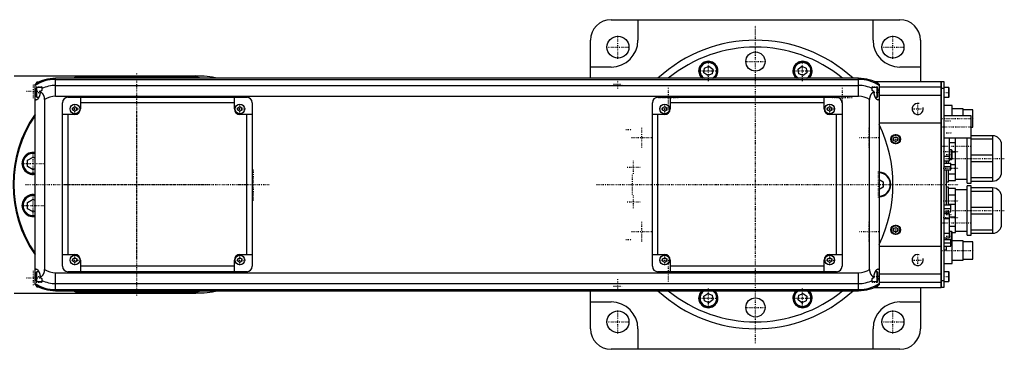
# Model space of a CAD drawing. Extents: x -906 to 181, y -120 to 120.
# Tile 2 of 2: x -535 to 181, y -120 to 120. Entities that reach past the tile are written whole.
import ezdxf

# ---------------------------------------------------------------- set-up
doc = ezdxf.new("R2010")
doc.units = 0
doc.linetypes.add('CENTER', pattern=[1.5, 0.45, -0.5, 0.05, -0.5])
for name, color, linetype in [('AM_0', 7, 'CONTINUOUS'), ('AM_10', 7, 'CONTINUOUS'), ('AM_7', 7, 'CENTER')]:
    doc.layers.add(name, color=color, linetype=linetype)

msp = doc.modelspace()

# ---------------------------------------------------------------- linework, layer by layer
at = {"layer": 'AM_0', "color": 7, "linetype": 'CONTINUOUS'}
for p, q in [((-105, 120), (105, 120)), ((-85.5, 120), (-85.5, 105)), ((85.5, 105), (85.5, 120)), ((-120, 77.32), (-120, 105)), ((120, 105), (120, 75)), ((-37, 84.8), (-33.8, 86.12)), ((-33.8, 86.12), (-31.05, 84.01)), ((31.05, 84.01), (33.8, 86.12)), ((33.8, 86.12), (37, 84.8)), ((-539.11, 79), (-407, 79)), ((-105, 85.5), (-120, 85.5)), ((-37.45, 81.36), (-37, 84.8)), ((-34.7, 79.25), (-37.45, 81.36)), ((-31.5, 80.58), (-34.7, 79.25)), ((-31.05, 84.01), (-31.5, 80.58)), ((31.5, 80.58), (31.05, 84.01)), ((34.7, 79.25), (31.5, 80.58)), ((37.45, 81.36), (34.7, 79.25)), ((37, 84.8), (37.45, 81.36)), ((120, 85.5), (105, 85.5)), ((-524, -73.02), (-524, 73.02)), ((-522.6, 74.5), (-523, 74.1)), ((-523, 73.62), (-523, 74.1)), ((-521.32, 74.5), (-522.6, 74.5)), ((-522.6, 73.84), (-522.6, 74.5)), ((75, 77.32), (-509, 77.32)), ((-509, 64.2), (-509, 77.32)), ((-509, 76.54), (75, 76.54)), ((-509, 72.1), (75, 72.1)), ((-405.98, 78.5), (-494.02, 78.5)), ((75, 64.2), (75, 77.32)), ((86.23, 75), (135, 75)), ((88.6, 74.5), (87.32, 74.5)), ((89, 74.1), (88.6, 74.5)), ((88.6, 73.84), (88.6, 74.5)), ((89, 73.62), (89, 74.1)), ((90, 73.02), (90, -73.02)), ((135, -75), (135, 75)), ((135, 74.95), (135.05, 74.95)), ((135.05, 75), (137, 75)), ((135.05, 75), (135.05, -75)), ((137, 75), (137, -75)), ((-524, 67), (-523, 67)), ((-522.6, 70.5), (-523, 70.1)), ((-523, 63.9), (-523, 70.1)), ((-519, 70.5), (-522.6, 70.5)), ((-522.6, 63.5), (-522.6, 70.5)), ((-520.34, 67.64), (-520.34, 67)), ((-519, 71.21), (-519, 68.39)), ((85, 68.39), (85, 71.21)), ((88.6, 70.5), (85, 70.5)), ((86.34, 67), (86.34, 67.64)), ((89, 70.1), (88.6, 70.5)), ((88.6, 63.5), (88.6, 70.5)), ((89, 63.9), (89, 70.1)), ((90, 67), (89, 67)), ((90, 71), (135, 71)), ((90, 65), (135, 65)), ((135, 69.95), (135.05, 69.95)), ((137, 70), (135.05, 70)), ((140.6, 70.5), (137, 70.5)), ((141, 70.1), (140.6, 70.5)), ((140.6, 63.5), (140.6, 70.5)), ((141, 63.9), (141, 70.1)), ((-523, 63.9), (-522.6, 63.5)), ((-522.6, 63.5), (-521.2, 63.5)), ((-517, 61.92), (-517, -61.92)), ((-509, 64.2), (75, 64.2)), ((-504, -59.5), (-504, 59.5)), ((-500, 63.5), (-370, 63.5)), ((-491, 63.5), (-491, 55)), ((-379, 59.5), (-491, 59.5)), ((-379, 55), (-379, 63.5)), ((-366, 59.5), (-366, -59.5)), ((-75, -59.5), (-75, 59.5)), ((-71, 63.5), (59, 63.5)), ((-62, 63.5), (-62, 55)), ((50, 59.5), (-62, 59.5)), ((50, 55), (50, 63.5)), ((63, 59.5), (63, -59.5)), ((83, -61.92), (83, 61.92)), ((87.2, 63.5), (88.6, 63.5)), ((88.6, 63.5), (89, 63.9)), ((137, 63.5), (140.6, 63.5)), ((143, 57.5), (137, 57.5)), ((140.6, 63.5), (141, 63.9)), ((143, 50), (143, 57.5)), ((-495, 51), (-504, 51)), ((-500, -51), (-500, 51)), ((-496.5, 55.87), (-495, 56.73)), ((-496.5, 54.13), (-496.5, 55.87)), ((-495, 53.27), (-496.5, 54.13)), ((-495, 56.73), (-493.5, 55.87)), ((-493.5, 54.13), (-495, 53.27)), ((-493.5, 55.87), (-493.5, 54.13)), ((-376.5, 55.87), (-375, 56.73)), ((-376.5, 54.13), (-376.5, 55.87)), ((-375, 53.27), (-376.5, 54.13)), ((-375, 56.73), (-373.5, 55.87)), ((-373.5, 54.13), (-375, 53.27)), ((-366, 51), (-375, 51)), ((-373.5, 55.87), (-373.5, 54.13)), ((-370, -51), (-370, 51)), ((-66, 51), (-75, 51)), ((-71, -51), (-71, 51)), ((-67.5, 55.87), (-66, 56.73)), ((-67.5, 54.13), (-67.5, 55.87)), ((-66, 53.27), (-67.5, 54.13)), ((-66, 56.73), (-64.5, 55.87)), ((-64.5, 54.13), (-66, 53.27)), ((-64.5, 55.87), (-64.5, 54.13)), ((52.5, 55.87), (54, 56.73)), ((52.5, 54.13), (52.5, 55.87)), ((54, 53.27), (52.5, 54.13)), ((54, 56.73), (55.5, 55.87)), ((55.5, 54.13), (54, 53.27)), ((63, 51), (54, 51)), ((55.5, 55.87), (55.5, 54.13)), ((59, -51), (59, 51)), ((151, 55), (143, 55)), ((151, 50), (151, 55)), ((158, 54.25), (151, 54.25)), ((158, 41.75), (158, 54.25)), ((90, 45), (135, 45)), ((157, 50), (137, 50)), ((157, 1), (157, 50)), ((157, 41.75), (158, 41.75)), ((100.5, 33.87), (102, 34.73)), ((100.5, 32.13), (100.5, 33.87)), ((102, 31.27), (100.5, 32.13)), ((102, 34.73), (103.5, 33.87)), ((103.5, 32.13), (102, 31.27)), ((103.5, 33.87), (103.5, 32.13)), ((137, 34), (157, 34)), ((141.1, 17.26), (141.1, 34)), ((141.1, 30.49), (145.5, 30.49)), ((145.5, 3), (145.5, 34)), ((154, 1), (154, 34)), ((172.5, 35.5), (157, 35.5)), ((157, 33.2), (172.5, 33.2)), ((172.5, 35.5), (172.5, 2.5)), ((179, 9), (179, 29)), ((142.6, 25.25), (141.1, 25.25)), ((143, 24.85), (142.6, 25.25)), ((142.6, 18.25), (142.6, 25.25)), ((143, 18.65), (143, 24.85)), ((145.5, 23.51), (143, 23.51)), ((-529.45, 17.66), (-525.45, 19.97)), ((-529.45, 13.04), (-529.45, 17.66)), ((-525.45, 19.97), (-524, 19.13)), ((137, 20.66), (141.1, 20.66)), ((137, 17.26), (141.1, 17.26)), ((137, 15.65), (142, 15.65)), ((139, 15.67), (139, 17.27)), ((140.5, 15.65), (140.5, 17.26)), ((141.1, 18.25), (142.6, 18.25)), ((142, 10.65), (142, 15.65)), ((142, 14.49), (145.5, 14.49)), ((142.6, 18.25), (143, 18.65)), ((172.5, 21.3), (157, 21.3)), ((157, 16.7), (172.5, 16.7)), ((-525.45, 10.73), (-529.45, 13.04)), ((-524, 11.57), (-525.45, 10.73)), ((137, 13.15), (142, 13.15)), ((137, 10.65), (142, 10.65)), ((139, -14.91), (139, 10.66)), ((140.5, 2), (140.5, 10.65)), ((145.5, 7.51), (140.5, 7.51)), ((90, 3.75), (93, 2.02)), ((93, 2.02), (93, -2.02)), ((139, 2), (140.5, 2)), ((140.5, 3), (145.5, 3)), ((145.5, 4), (154, 4)), ((154, 1), (157, 1)), ((172.5, 4.8), (157, 4.8)), ((157, 2.5), (172.5, 2.5)), ((93, -2.02), (90, -3.75)), ((140.5, -2), (139, -2)), ((140.5, -14.9), (140.5, -2)), ((145.5, -3), (140.5, -3)), ((145.5, -35), (145.5, -3)), ((154, -4), (145.5, -4)), ((157, -1), (154, -1)), ((154, -37), (154, -1)), ((157, -37), (157, -1)), ((172.5, -2.5), (157, -2.5)), ((157, -4.8), (172.5, -4.8)), ((172.5, -2.5), (172.5, -35.5)), ((-529.45, -13.04), (-525.45, -10.73)), ((-529.45, -17.66), (-529.45, -13.04)), ((-525.45, -10.73), (-524, -11.57)), ((140.5, -7.51), (145.5, -7.51)), ((179, -29), (179, -9)), ((-525.45, -19.97), (-529.45, -17.66)), ((-524, -19.13), (-525.45, -19.97)), ((137, -14.9), (142, -14.9)), ((137, -17.4), (142, -17.4)), ((137, -19.9), (142, -19.9)), ((141.1, -21.26), (137, -21.26)), ((139, -21.28), (139, -19.9)), ((145.5, -14.49), (140.5, -14.49)), ((140.5, -21.26), (140.5, -19.9)), ((141.1, -38.74), (141.1, -21.26)), ((142, -19.9), (142, -14.9)), ((172.5, -16.7), (157, -16.7)), ((157, -21.3), (172.5, -21.3)), ((137, -24.66), (141.1, -24.66)), ((141.1, -23.51), (145.5, -23.51)), ((100.5, -32.13), (102, -31.27)), ((100.5, -33.87), (100.5, -32.13)), ((102, -34.73), (100.5, -33.87)), ((102, -31.27), (103.5, -32.13)), ((103.5, -33.87), (102, -34.73)), ((103.5, -32.13), (103.5, -33.87)), ((137, -35.34), (141.1, -35.34)), ((145.5, -30.49), (141.1, -30.49)), ((142.6, -34.17), (141.1, -34.17)), ((143, -34.57), (142.6, -34.17)), ((142.6, -41.17), (142.6, -34.17)), ((143, -57.5), (143, -34.57)), ((143, -35), (145.5, -35)), ((145.5, -34), (154, -34)), ((172.5, -33.2), (157, -33.2)), ((157, -35.5), (172.5, -35.5)), ((137, -38.74), (141.1, -38.74)), ((137, -40), (142, -40)), ((137, -42.5), (142, -42.5)), ((139, -40.03), (139, -38.78)), ((142, -45), (142, -40)), ((142, -41.17), (142.6, -41.17)), ((142.6, -41.17), (143, -40.77)), ((151, -41), (143, -41)), ((151, -55), (151, -41)), ((158, -41.75), (151, -41.75)), ((154, -37), (157, -37)), ((158, -54.25), (158, -41.75)), ((90, -45), (135, -45)), ((137, -45), (142, -45)), ((137, -47.5), (139, -47.5)), ((139, -47.5), (139, -45.04)), ((-504, -51), (-495, -51)), ((-496.5, -54.13), (-495, -53.27)), ((-496.5, -55.87), (-496.5, -54.13)), ((-495, -56.73), (-496.5, -55.87)), ((-495, -53.27), (-493.5, -54.13)), ((-493.5, -55.87), (-495, -56.73)), ((-493.5, -54.13), (-493.5, -55.87)), ((-491, -55), (-491, -63.5)), ((-379, -63.5), (-379, -55)), ((-376.5, -54.13), (-375, -53.27)), ((-376.5, -55.87), (-376.5, -54.13)), ((-375, -56.73), (-376.5, -55.87)), ((-375, -51), (-366, -51)), ((-375, -53.27), (-373.5, -54.13)), ((-373.5, -55.87), (-375, -56.73)), ((-373.5, -54.13), (-373.5, -55.87)), ((-75, -51), (-66, -51)), ((-67.5, -54.13), (-66, -53.27)), ((-67.5, -55.87), (-67.5, -54.13)), ((-66, -56.73), (-67.5, -55.87)), ((-66, -53.27), (-64.5, -54.13)), ((-64.5, -55.87), (-66, -56.73)), ((-64.5, -54.13), (-64.5, -55.87)), ((-62, -55), (-62, -63.5)), ((50, -63.5), (50, -55)), ((52.5, -54.13), (54, -53.27)), ((52.5, -55.87), (52.5, -54.13)), ((54, -56.73), (52.5, -55.87)), ((54, -51), (63, -51)), ((54, -53.27), (55.5, -54.13)), ((55.5, -55.87), (54, -56.73)), ((55.5, -54.13), (55.5, -55.87)), ((143, -55), (151, -55)), ((151, -54.25), (158, -54.25)), ((-522.6, -63.5), (-523, -63.9)), ((-523, -70.1), (-523, -63.9)), ((-521.2, -63.5), (-522.6, -63.5)), ((-522.6, -70.5), (-522.6, -63.5)), ((-509, -77.32), (-509, -64.2)), ((-509, -64.2), (75, -64.2)), ((-370, -63.5), (-500, -63.5)), ((-379, -59.5), (-491, -59.5)), ((59, -63.5), (-71, -63.5)), ((50, -59.5), (-62, -59.5)), ((75, -77.32), (75, -64.2)), ((88.6, -63.5), (87.2, -63.5)), ((89, -63.9), (88.6, -63.5)), ((88.6, -70.5), (88.6, -63.5)), ((89, -70.1), (89, -63.9)), ((137, -57.5), (143, -57.5)), ((140.6, -63.5), (137, -63.5)), ((141, -63.9), (140.6, -63.5)), ((140.6, -70.5), (140.6, -63.5)), ((141, -70.1), (141, -63.9)), ((-524, -67), (-523, -67)), ((-523, -70.1), (-522.6, -70.5)), ((-522.6, -70.5), (-519, -70.5)), ((-520.34, -67), (-520.34, -67.64)), ((-519, -68.39), (-519, -71.21)), ((85, -71.21), (85, -68.39)), ((85, -70.5), (88.6, -70.5)), ((86.34, -67.64), (86.34, -67)), ((88.6, -70.5), (89, -70.1)), ((90, -67), (89, -67)), ((90, -65), (135, -65)), ((90, -71), (135, -71)), ((135, -69.95), (135.05, -69.95)), ((135.05, -70), (137, -70)), ((137, -70.5), (140.6, -70.5)), ((140.6, -70.5), (141, -70.1)), ((-523, -74.1), (-523, -73.62)), ((-523, -74.1), (-522.6, -74.5)), ((-522.6, -74.5), (-522.6, -73.84)), ((-522.6, -74.5), (-521.32, -74.5)), ((-509, -72.1), (75, -72.1)), ((-509, -76.54), (75, -76.54)), ((-509, -77.32), (75, -77.32)), ((-494.02, -78.5), (-405.98, -78.5)), ((-120, -105), (-120, -77.32)), ((86.23, -75), (135, -75)), ((87.32, -74.5), (88.6, -74.5)), ((88.6, -74.5), (88.6, -73.84)), ((88.6, -74.5), (89, -74.1)), ((89, -74.1), (89, -73.62)), ((120, -75), (120, -105)), ((135, -74.95), (135.05, -74.95)), ((137, -75), (135.05, -75)), ((-539.11, -79), (-407, -79)), ((-120, -85.5), (-105, -85.5)), ((-37.45, -81.36), (-34.7, -79.25)), ((-37, -84.8), (-37.45, -81.36)), ((-33.8, -86.12), (-37, -84.8)), ((-34.7, -79.25), (-31.5, -80.58)), ((-31.05, -84.01), (-33.8, -86.12)), ((-31.5, -80.58), (-31.05, -84.01)), ((31.05, -84.01), (31.5, -80.58)), ((33.8, -86.12), (31.05, -84.01)), ((31.5, -80.58), (34.7, -79.25)), ((37, -84.8), (33.8, -86.12)), ((34.7, -79.25), (37.45, -81.36)), ((37.45, -81.36), (37, -84.8)), ((105, -85.5), (120, -85.5)), ((-85.5, -105), (-85.5, -120)), ((85.5, -120), (85.5, -105)), ((105, -120), (-105, -120))]:
    msp.add_line(p, q, dxfattribs=at)
for points in [[(-520.34, 67, 0), (-520.34, 66.96, 0), (-520.34, 66.88, 0), (-520.34, 66.8, 0), (-520.34, 66.75, 0), (-520.34, 66.71, 0), (-520.35, 66.63, 0), (-520.35, 66.55, 0), (-520.36, 66.47, 0), (-520.36, 66.38, 0), (-520.37, 66.3, 0), (-520.37, 66.26, 0), (-520.38, 66.22, 0), (-520.39, 66.13, 0), (-520.4, 66.05, 0), (-520.41, 65.97, 0), (-520.42, 65.89, 0), (-520.43, 65.81, 0), (-520.44, 65.77, 0), (-520.45, 65.72, 0), (-520.46, 65.64, 0), (-520.48, 65.56, 0), (-520.49, 65.52, 0), (-520.49, 65.48, 0), (-520.51, 65.4, 0), (-520.53, 65.32, 0), (-520.54, 65.28, 0), (-520.55, 65.24, 0), (-520.57, 65.16, 0), (-520.59, 65.08, 0), (-520.61, 65.01, 0), (-520.63, 64.93, 0), (-520.65, 64.85, 0), (-520.67, 64.81, 0), (-520.68, 64.78, 0), (-520.7, 64.7, 0), (-520.73, 64.63, 0), (-520.75, 64.55, 0), (-520.78, 64.48, 0), (-520.8, 64.41, 0), (-520.82, 64.37, 0), (-520.83, 64.33, 0), (-520.86, 64.26, 0), (-520.88, 64.19, 0), (-520.91, 64.12, 0), (-520.94, 64.05, 0), (-520.97, 63.99, 0), (-520.98, 63.95, 0), (-521, 63.92, 0), (-521.03, 63.85, 0), (-521.06, 63.79, 0), (-521.09, 63.72, 0), (-521.12, 63.66, 0), (-521.15, 63.6, 0), (-521.17, 63.57, 0), (-521.18, 63.54, 0), (-521.21, 63.48, 0), (-521.24, 63.42, 0), (-521.28, 63.36, 0), (-521.31, 63.3, 0), (-521.34, 63.25, 0), (-521.36, 63.22, 0), (-521.37, 63.19, 0), (-521.4, 63.14, 0), (-521.44, 63.09, 0), (-521.45, 63.06, 0), (-521.47, 63.03, 0), (-521.5, 62.98, 0), (-521.53, 62.93, 0), (-521.55, 62.9, 0), (-521.57, 62.88, 0), (-521.6, 62.83, 0), (-521.64, 62.78, 0), (-521.67, 62.73, 0), (-521.7, 62.68, 0), (-521.74, 62.63, 0), (-521.76, 62.61, 0), (-521.77, 62.59, 0), (-521.81, 62.54, 0), (-521.84, 62.49, 0), (-521.88, 62.45, 0), (-521.91, 62.41, 0), (-521.95, 62.36, 0), (-521.97, 62.34, 0), (-521.98, 62.32, 0), (-522.02, 62.28, 0), (-522.05, 62.24, 0), (-522.09, 62.2, 0), (-522.13, 62.16, 0), (-522.16, 62.13, 0), (-522.18, 62.11, 0), (-522.2, 62.09, 0), (-522.23, 62.05, 0), (-522.27, 62.02, 0), (-522.3, 61.99, 0), (-522.34, 61.96, 0), (-522.37, 61.92, 0), (-522.39, 61.91, 0), (-522.41, 61.89, 0), (-522.44, 61.86, 0), (-522.48, 61.84, 0), (-522.51, 61.81, 0), (-522.54, 61.78, 0), (-522.58, 61.76, 0), (-522.59, 61.75, 0), (-522.61, 61.74, 0), (-522.64, 61.71, 0), (-522.68, 61.69, 0), (-522.69, 61.68, 0), (-522.71, 61.67, 0), (-522.74, 61.65, 0), (-522.78, 61.63, 0), (-522.79, 61.63, 0), (-522.81, 61.62, 0), (-522.84, 61.6, 0), (-522.87, 61.59, 0), (-522.9, 61.57, 0), (-522.93, 61.56, 0), (-522.96, 61.55, 0), (-522.98, 61.54, 0), (-522.99, 61.54, 0), (-523.02, 61.53, 0), (-523.05, 61.52, 0), (-523.08, 61.52, 0), (-523.11, 61.51, 0), (-523.14, 61.51, 0), (-523.15, 61.5, 0), (-523.16, 61.5, 0), (-523.19, 61.5, 0), (-523.22, 61.5, 0), (-523.23, 61.5, 0)], [(-517, 61.92, 0), (-517, 62.15, 0), (-517.01, 62.41, 0), (-517.02, 62.48, 0), (-517.02, 62.55, 0), (-517.03, 62.59, 0), (-517.03, 62.63, 0), (-517.04, 62.7, 0), (-517.04, 62.77, 0), (-517.05, 62.85, 0), (-517.06, 62.92, 0), (-517.07, 62.99, 0), (-517.07, 63.03, 0), (-517.08, 63.07, 0), (-517.09, 63.14, 0), (-517.1, 63.21, 0), (-517.11, 63.25, 0), (-517.11, 63.28, 0), (-517.13, 63.36, 0), (-517.14, 63.43, 0), (-517.15, 63.46, 0), (-517.16, 63.5, 0), (-517.17, 63.57, 0), (-517.19, 63.64, 0), (-517.21, 63.71, 0), (-517.22, 63.78, 0), (-517.24, 63.86, 0), (-517.25, 63.89, 0), (-517.26, 63.93, 0), (-517.28, 63.99, 0), (-517.3, 64.06, 0), (-517.32, 64.13, 0), (-517.35, 64.2, 0), (-517.37, 64.27, 0), (-517.38, 64.3, 0), (-517.39, 64.33, 0), (-517.42, 64.4, 0), (-517.44, 64.47, 0), (-517.47, 64.53, 0), (-517.49, 64.6, 0), (-517.52, 64.66, 0), (-517.54, 64.69, 0), (-517.55, 64.72, 0), (-517.58, 64.79, 0), (-517.61, 64.85, 0), (-517.64, 64.91, 0), (-517.67, 64.97, 0), (-517.7, 65.03, 0), (-517.71, 65.06, 0), (-517.73, 65.09, 0), (-517.76, 65.15, 0), (-517.79, 65.21, 0), (-517.83, 65.27, 0), (-517.86, 65.33, 0), (-517.89, 65.39, 0), (-517.91, 65.42, 0), (-517.93, 65.45, 0), (-517.96, 65.5, 0), (-518, 65.56, 0), (-518.02, 65.59, 0), (-518.04, 65.61, 0), (-518.07, 65.67, 0), (-518.11, 65.72, 0), (-518.13, 65.75, 0), (-518.15, 65.78, 0), (-518.19, 65.83, 0), (-518.22, 65.88, 0), (-518.26, 65.93, 0), (-518.3, 65.98, 0), (-518.34, 66.03, 0), (-518.36, 66.06, 0), (-518.38, 66.08, 0), (-518.42, 66.13, 0), (-518.46, 66.18, 0), (-518.6, 66.34, 0), (-518.86, 66.6, 0), (-519.11, 66.84, 0), (-519.38, 67.05, 0), (-519.51, 67.15, 0), (-519.65, 67.25, 0), (-519.92, 67.42, 0), (-520.2, 67.57, 0), (-520.34, 67.64, 0)], [(86.34, 67.64, 0), (86.2, 67.57, 0), (85.92, 67.42, 0), (85.64, 67.24, 0), (85.5, 67.14, 0), (85.36, 67.04, 0), (85.1, 66.82, 0), (84.84, 66.59, 0), (84.59, 66.32, 0), (84.45, 66.16, 0), (84.41, 66.11, 0), (84.37, 66.07, 0), (84.35, 66.04, 0), (84.33, 66.02, 0), (84.29, 65.97, 0), (84.25, 65.92, 0), (84.21, 65.87, 0), (84.17, 65.81, 0), (84.14, 65.76, 0), (84.12, 65.73, 0), (84.1, 65.71, 0), (84.06, 65.65, 0), (84.03, 65.6, 0), (84.01, 65.57, 0), (83.99, 65.54, 0), (83.96, 65.49, 0), (83.92, 65.43, 0), (83.9, 65.4, 0), (83.89, 65.38, 0), (83.85, 65.32, 0), (83.82, 65.26, 0), (83.79, 65.2, 0), (83.75, 65.14, 0), (83.72, 65.08, 0), (83.71, 65.05, 0), (83.69, 65.02, 0), (83.66, 64.96, 0), (83.63, 64.9, 0), (83.6, 64.83, 0), (83.57, 64.77, 0), (83.54, 64.71, 0), (83.53, 64.68, 0), (83.52, 64.64, 0), (83.49, 64.58, 0), (83.46, 64.52, 0), (83.44, 64.45, 0), (83.41, 64.39, 0), (83.39, 64.32, 0), (83.38, 64.29, 0), (83.37, 64.25, 0), (83.34, 64.19, 0), (83.32, 64.12, 0), (83.3, 64.05, 0), (83.28, 63.98, 0), (83.26, 63.92, 0), (83.25, 63.88, 0), (83.24, 63.85, 0), (83.22, 63.78, 0), (83.2, 63.71, 0), (83.19, 63.64, 0), (83.17, 63.57, 0), (83.16, 63.5, 0), (83.15, 63.46, 0), (83.14, 63.43, 0), (83.13, 63.36, 0), (83.11, 63.28, 0), (83.11, 63.25, 0), (83.1, 63.21, 0), (83.09, 63.14, 0), (83.08, 63.07, 0), (83.07, 63.03, 0), (83.07, 62.99, 0), (83.06, 62.92, 0), (83.05, 62.85, 0), (83.04, 62.77, 0), (83.04, 62.7, 0), (83.03, 62.63, 0), (83.03, 62.59, 0), (83.02, 62.55, 0), (83.02, 62.48, 0), (83.01, 62.41, 0), (83, 62.15, 0), (83, 61.92, 0)], [(89.23, 61.5, 0), (89.22, 61.5, 0), (89.19, 61.5, 0), (89.16, 61.5, 0), (89.15, 61.5, 0), (89.14, 61.51, 0), (89.11, 61.51, 0), (89.08, 61.52, 0), (89.05, 61.52, 0), (89.02, 61.53, 0), (88.99, 61.54, 0), (88.98, 61.54, 0), (88.96, 61.55, 0), (88.93, 61.56, 0), (88.9, 61.57, 0), (88.87, 61.59, 0), (88.84, 61.6, 0), (88.81, 61.62, 0), (88.79, 61.63, 0), (88.78, 61.63, 0), (88.74, 61.65, 0), (88.71, 61.67, 0), (88.69, 61.68, 0), (88.68, 61.69, 0), (88.64, 61.71, 0), (88.61, 61.74, 0), (88.59, 61.75, 0), (88.58, 61.76, 0), (88.54, 61.78, 0), (88.51, 61.81, 0), (88.48, 61.84, 0), (88.44, 61.86, 0), (88.41, 61.89, 0), (88.39, 61.91, 0), (88.37, 61.92, 0), (88.34, 61.96, 0), (88.3, 61.99, 0), (88.27, 62.02, 0), (88.23, 62.05, 0), (88.2, 62.09, 0), (88.18, 62.11, 0), (88.16, 62.13, 0), (88.13, 62.16, 0), (88.09, 62.2, 0), (88.05, 62.24, 0), (88.02, 62.28, 0), (87.98, 62.32, 0), (87.97, 62.34, 0), (87.95, 62.36, 0), (87.91, 62.41, 0), (87.88, 62.45, 0), (87.84, 62.49, 0), (87.81, 62.54, 0), (87.77, 62.59, 0), (87.76, 62.61, 0), (87.74, 62.63, 0), (87.7, 62.68, 0), (87.67, 62.73, 0), (87.64, 62.78, 0), (87.6, 62.83, 0), (87.57, 62.88, 0), (87.55, 62.9, 0), (87.53, 62.93, 0), (87.5, 62.98, 0), (87.47, 63.03, 0), (87.45, 63.06, 0), (87.44, 63.09, 0), (87.4, 63.14, 0), (87.37, 63.19, 0), (87.36, 63.22, 0), (87.34, 63.25, 0), (87.31, 63.3, 0), (87.28, 63.36, 0), (87.24, 63.42, 0), (87.21, 63.48, 0), (87.18, 63.54, 0), (87.17, 63.57, 0), (87.15, 63.6, 0), (87.12, 63.66, 0), (87.09, 63.72, 0), (87.06, 63.79, 0), (87.03, 63.85, 0), (87, 63.92, 0), (86.98, 63.95, 0), (86.97, 63.99, 0), (86.94, 64.05, 0), (86.91, 64.12, 0), (86.88, 64.19, 0), (86.86, 64.26, 0), (86.83, 64.33, 0), (86.82, 64.37, 0), (86.8, 64.41, 0), (86.78, 64.48, 0), (86.75, 64.55, 0), (86.73, 64.63, 0), (86.7, 64.7, 0), (86.68, 64.78, 0), (86.67, 64.81, 0), (86.65, 64.85, 0), (86.63, 64.93, 0), (86.61, 65.01, 0), (86.59, 65.08, 0), (86.57, 65.16, 0), (86.55, 65.24, 0), (86.54, 65.28, 0), (86.53, 65.32, 0), (86.51, 65.4, 0), (86.49, 65.48, 0), (86.49, 65.52, 0), (86.48, 65.56, 0), (86.46, 65.64, 0), (86.45, 65.72, 0), (86.44, 65.77, 0), (86.43, 65.81, 0), (86.42, 65.89, 0), (86.41, 65.97, 0), (86.4, 66.05, 0), (86.39, 66.13, 0), (86.38, 66.22, 0), (86.37, 66.26, 0), (86.37, 66.3, 0), (86.36, 66.38, 0), (86.36, 66.47, 0), (86.35, 66.55, 0), (86.35, 66.63, 0), (86.34, 66.71, 0), (86.34, 66.75, 0), (86.34, 66.8, 0), (86.34, 66.88, 0), (86.34, 66.96, 0), (86.34, 67, 0)], [(-523.23, 61.5, 0), (-523.26, 61.5, 0), (-523.31, 61.51, 0), (-523.37, 61.52, 0), (-523.39, 61.52, 0), (-523.42, 61.53, 0), (-523.47, 61.55, 0), (-523.52, 61.58, 0), (-523.57, 61.61, 0), (-523.62, 61.65, 0), (-523.66, 61.69, 0), (-523.69, 61.72, 0), (-523.71, 61.74, 0), (-523.75, 61.8, 0), (-523.79, 61.86, 0), (-523.83, 61.93, 0), (-523.86, 62, 0), (-523.9, 62.08, 0), (-523.91, 62.12, 0), (-523.93, 62.16, 0), (-523.96, 62.25, 0), (-523.99, 62.34, 0), (-524, 62.39, 0)], [(90, 62.39, 0), (89.99, 62.34, 0), (89.96, 62.25, 0), (89.93, 62.16, 0), (89.91, 62.12, 0), (89.9, 62.08, 0), (89.86, 62, 0), (89.83, 61.93, 0), (89.79, 61.86, 0), (89.75, 61.8, 0), (89.71, 61.74, 0), (89.69, 61.72, 0), (89.66, 61.69, 0), (89.62, 61.65, 0), (89.57, 61.61, 0), (89.52, 61.58, 0), (89.47, 61.55, 0), (89.42, 61.53, 0), (89.39, 61.52, 0), (89.37, 61.52, 0), (89.31, 61.51, 0), (89.26, 61.5, 0), (89.23, 61.5, 0)], [(-524, -62.39, 0), (-523.99, -62.34, 0), (-523.96, -62.25, 0), (-523.93, -62.16, 0), (-523.91, -62.12, 0), (-523.9, -62.08, 0), (-523.86, -62, 0), (-523.83, -61.93, 0), (-523.79, -61.86, 0), (-523.75, -61.8, 0), (-523.71, -61.74, 0), (-523.69, -61.72, 0), (-523.66, -61.69, 0), (-523.62, -61.65, 0), (-523.57, -61.61, 0), (-523.52, -61.58, 0), (-523.47, -61.55, 0), (-523.42, -61.53, 0), (-523.39, -61.52, 0), (-523.37, -61.52, 0), (-523.31, -61.51, 0), (-523.26, -61.5, 0), (-523.23, -61.5, 0)], [(-523.23, -61.5, 0), (-523.22, -61.5, 0), (-523.19, -61.5, 0), (-523.16, -61.5, 0), (-523.15, -61.5, 0), (-523.14, -61.51, 0), (-523.11, -61.51, 0), (-523.08, -61.52, 0), (-523.05, -61.52, 0), (-523.02, -61.53, 0), (-522.99, -61.54, 0), (-522.98, -61.54, 0), (-522.96, -61.55, 0), (-522.93, -61.56, 0), (-522.9, -61.57, 0), (-522.87, -61.59, 0), (-522.84, -61.6, 0), (-522.81, -61.62, 0), (-522.79, -61.63, 0), (-522.78, -61.63, 0), (-522.74, -61.65, 0), (-522.71, -61.67, 0), (-522.69, -61.68, 0), (-522.68, -61.69, 0), (-522.64, -61.71, 0), (-522.61, -61.74, 0), (-522.59, -61.75, 0), (-522.58, -61.76, 0), (-522.54, -61.78, 0), (-522.51, -61.81, 0), (-522.48, -61.84, 0), (-522.44, -61.86, 0), (-522.41, -61.89, 0), (-522.39, -61.91, 0), (-522.37, -61.92, 0), (-522.34, -61.96, 0), (-522.3, -61.99, 0), (-522.27, -62.02, 0), (-522.23, -62.05, 0), (-522.2, -62.09, 0), (-522.18, -62.11, 0), (-522.16, -62.13, 0), (-522.13, -62.16, 0), (-522.09, -62.2, 0), (-522.05, -62.24, 0), (-522.02, -62.28, 0), (-521.98, -62.32, 0), (-521.97, -62.34, 0), (-521.95, -62.36, 0), (-521.91, -62.41, 0), (-521.88, -62.45, 0), (-521.84, -62.49, 0), (-521.81, -62.54, 0), (-521.77, -62.59, 0), (-521.76, -62.61, 0), (-521.74, -62.63, 0), (-521.7, -62.68, 0), (-521.67, -62.73, 0), (-521.64, -62.78, 0), (-521.6, -62.83, 0), (-521.57, -62.88, 0), (-521.55, -62.9, 0), (-521.53, -62.93, 0), (-521.5, -62.98, 0), (-521.47, -63.03, 0), (-521.45, -63.06, 0), (-521.44, -63.09, 0), (-521.4, -63.14, 0), (-521.37, -63.19, 0), (-521.36, -63.22, 0), (-521.34, -63.25, 0), (-521.31, -63.3, 0), (-521.28, -63.36, 0), (-521.24, -63.42, 0), (-521.21, -63.48, 0), (-521.18, -63.54, 0), (-521.17, -63.57, 0), (-521.15, -63.6, 0), (-521.12, -63.66, 0), (-521.09, -63.72, 0), (-521.06, -63.79, 0), (-521.03, -63.85, 0), (-521, -63.92, 0), (-520.98, -63.95, 0), (-520.97, -63.99, 0), (-520.94, -64.05, 0), (-520.91, -64.12, 0), (-520.88, -64.19, 0), (-520.86, -64.26, 0), (-520.83, -64.33, 0), (-520.82, -64.37, 0), (-520.8, -64.41, 0), (-520.78, -64.48, 0), (-520.75, -64.55, 0), (-520.73, -64.63, 0), (-520.7, -64.7, 0), (-520.68, -64.78, 0), (-520.67, -64.81, 0), (-520.65, -64.85, 0), (-520.63, -64.93, 0), (-520.61, -65.01, 0), (-520.59, -65.08, 0), (-520.57, -65.16, 0), (-520.55, -65.24, 0), (-520.54, -65.28, 0), (-520.53, -65.32, 0), (-520.51, -65.4, 0), (-520.49, -65.48, 0), (-520.49, -65.52, 0), (-520.48, -65.56, 0), (-520.46, -65.64, 0), (-520.45, -65.72, 0), (-520.44, -65.77, 0), (-520.43, -65.81, 0), (-520.42, -65.89, 0), (-520.41, -65.97, 0), (-520.4, -66.05, 0), (-520.39, -66.13, 0), (-520.38, -66.22, 0), (-520.37, -66.26, 0), (-520.37, -66.3, 0), (-520.36, -66.38, 0), (-520.36, -66.47, 0), (-520.35, -66.55, 0), (-520.35, -66.63, 0), (-520.34, -66.71, 0), (-520.34, -66.75, 0), (-520.34, -66.8, 0), (-520.34, -66.88, 0), (-520.34, -66.96, 0), (-520.34, -67, 0)], [(-520.34, -67.64, 0), (-520.2, -67.57, 0), (-519.92, -67.42, 0), (-519.64, -67.24, 0), (-519.5, -67.14, 0), (-519.36, -67.04, 0), (-519.1, -66.82, 0), (-518.84, -66.59, 0), (-518.59, -66.32, 0), (-518.45, -66.16, 0), (-518.41, -66.11, 0), (-518.37, -66.07, 0), (-518.35, -66.04, 0), (-518.33, -66.02, 0), (-518.29, -65.97, 0), (-518.25, -65.92, 0), (-518.21, -65.87, 0), (-518.17, -65.81, 0), (-518.14, -65.76, 0), (-518.12, -65.73, 0), (-518.1, -65.71, 0), (-518.06, -65.65, 0), (-518.03, -65.6, 0), (-518.01, -65.57, 0), (-517.99, -65.54, 0), (-517.96, -65.49, 0), (-517.92, -65.43, 0), (-517.9, -65.4, 0), (-517.89, -65.38, 0), (-517.85, -65.32, 0), (-517.82, -65.26, 0), (-517.79, -65.2, 0), (-517.75, -65.14, 0), (-517.72, -65.08, 0), (-517.71, -65.05, 0), (-517.69, -65.02, 0), (-517.66, -64.96, 0), (-517.63, -64.9, 0), (-517.6, -64.83, 0), (-517.57, -64.77, 0), (-517.54, -64.71, 0), (-517.53, -64.68, 0), (-517.52, -64.64, 0), (-517.49, -64.58, 0), (-517.46, -64.52, 0), (-517.44, -64.45, 0), (-517.41, -64.39, 0), (-517.39, -64.32, 0), (-517.38, -64.29, 0), (-517.37, -64.25, 0), (-517.34, -64.19, 0), (-517.32, -64.12, 0), (-517.3, -64.05, 0), (-517.28, -63.98, 0), (-517.26, -63.92, 0), (-517.25, -63.88, 0), (-517.24, -63.85, 0), (-517.22, -63.78, 0), (-517.2, -63.71, 0), (-517.19, -63.64, 0), (-517.17, -63.57, 0), (-517.16, -63.5, 0), (-517.15, -63.46, 0), (-517.14, -63.43, 0), (-517.13, -63.36, 0), (-517.11, -63.28, 0), (-517.11, -63.25, 0), (-517.1, -63.21, 0), (-517.09, -63.14, 0), (-517.08, -63.07, 0), (-517.07, -63.03, 0), (-517.07, -62.99, 0), (-517.06, -62.92, 0), (-517.05, -62.85, 0), (-517.04, -62.77, 0), (-517.04, -62.7, 0), (-517.03, -62.63, 0), (-517.03, -62.59, 0), (-517.02, -62.55, 0), (-517.02, -62.48, 0), (-517.01, -62.41, 0), (-517, -62.15, 0), (-517, -61.92, 0)], [(83, -61.92, 0), (83, -62.15, 0), (83.01, -62.41, 0), (83.02, -62.48, 0), (83.02, -62.55, 0), (83.03, -62.59, 0), (83.03, -62.63, 0), (83.04, -62.7, 0), (83.04, -62.77, 0), (83.05, -62.85, 0), (83.06, -62.92, 0), (83.07, -62.99, 0), (83.07, -63.03, 0), (83.08, -63.07, 0), (83.09, -63.14, 0), (83.1, -63.21, 0), (83.11, -63.25, 0), (83.11, -63.28, 0), (83.13, -63.36, 0), (83.14, -63.43, 0), (83.15, -63.46, 0), (83.16, -63.5, 0), (83.17, -63.57, 0), (83.19, -63.64, 0), (83.21, -63.71, 0), (83.22, -63.78, 0), (83.24, -63.86, 0), (83.25, -63.89, 0), (83.26, -63.93, 0), (83.28, -63.99, 0), (83.3, -64.06, 0), (83.32, -64.13, 0), (83.35, -64.2, 0), (83.37, -64.27, 0), (83.38, -64.3, 0), (83.39, -64.33, 0), (83.42, -64.4, 0), (83.44, -64.47, 0), (83.47, -64.53, 0), (83.49, -64.6, 0), (83.52, -64.66, 0), (83.54, -64.69, 0), (83.55, -64.72, 0), (83.58, -64.79, 0), (83.61, -64.85, 0), (83.64, -64.91, 0), (83.67, -64.97, 0), (83.7, -65.03, 0), (83.71, -65.06, 0), (83.73, -65.09, 0), (83.76, -65.15, 0), (83.79, -65.21, 0), (83.83, -65.27, 0), (83.86, -65.33, 0), (83.89, -65.39, 0), (83.91, -65.42, 0), (83.93, -65.45, 0), (83.96, -65.5, 0), (84, -65.56, 0), (84.02, -65.59, 0), (84.04, -65.61, 0), (84.07, -65.67, 0), (84.11, -65.72, 0), (84.13, -65.75, 0), (84.15, -65.78, 0), (84.19, -65.83, 0), (84.22, -65.88, 0), (84.26, -65.93, 0), (84.3, -65.98, 0), (84.34, -66.03, 0), (84.36, -66.06, 0), (84.38, -66.08, 0), (84.42, -66.13, 0), (84.46, -66.18, 0), (84.6, -66.34, 0), (84.86, -66.6, 0), (85.11, -66.84, 0), (85.38, -67.05, 0), (85.51, -67.15, 0), (85.65, -67.25, 0), (85.92, -67.42, 0), (86.2, -67.57, 0), (86.34, -67.64, 0)], [(86.34, -67, 0), (86.34, -66.96, 0), (86.34, -66.88, 0), (86.34, -66.8, 0), (86.34, -66.75, 0), (86.34, -66.71, 0), (86.35, -66.63, 0), (86.35, -66.55, 0), (86.36, -66.47, 0), (86.36, -66.38, 0), (86.37, -66.3, 0), (86.37, -66.26, 0), (86.38, -66.22, 0), (86.39, -66.13, 0), (86.4, -66.05, 0), (86.41, -65.97, 0), (86.42, -65.89, 0), (86.43, -65.81, 0), (86.44, -65.77, 0), (86.45, -65.72, 0), (86.46, -65.64, 0), (86.48, -65.56, 0), (86.49, -65.52, 0), (86.49, -65.48, 0), (86.51, -65.4, 0), (86.53, -65.32, 0), (86.54, -65.28, 0), (86.55, -65.24, 0), (86.57, -65.16, 0), (86.59, -65.08, 0), (86.61, -65.01, 0), (86.63, -64.93, 0), (86.65, -64.85, 0), (86.67, -64.81, 0), (86.68, -64.78, 0), (86.7, -64.7, 0), (86.73, -64.63, 0), (86.75, -64.55, 0), (86.78, -64.48, 0), (86.8, -64.41, 0), (86.82, -64.37, 0), (86.83, -64.33, 0), (86.86, -64.26, 0), (86.88, -64.19, 0), (86.91, -64.12, 0), (86.94, -64.05, 0), (86.97, -63.99, 0), (86.98, -63.95, 0), (87, -63.92, 0), (87.03, -63.85, 0), (87.06, -63.79, 0), (87.09, -63.72, 0), (87.12, -63.66, 0), (87.15, -63.6, 0), (87.17, -63.57, 0), (87.18, -63.54, 0), (87.21, -63.48, 0), (87.24, -63.42, 0), (87.28, -63.36, 0), (87.31, -63.3, 0), (87.34, -63.25, 0), (87.36, -63.22, 0), (87.37, -63.19, 0), (87.4, -63.14, 0), (87.44, -63.09, 0), (87.45, -63.06, 0), (87.47, -63.03, 0), (87.5, -62.98, 0), (87.53, -62.93, 0), (87.55, -62.9, 0), (87.57, -62.88, 0), (87.6, -62.83, 0), (87.64, -62.78, 0), (87.67, -62.73, 0), (87.7, -62.68, 0), (87.74, -62.63, 0), (87.76, -62.61, 0), (87.77, -62.59, 0), (87.81, -62.54, 0), (87.84, -62.49, 0), (87.88, -62.45, 0), (87.91, -62.41, 0), (87.95, -62.36, 0), (87.97, -62.34, 0), (87.98, -62.32, 0), (88.02, -62.28, 0), (88.05, -62.24, 0), (88.09, -62.2, 0), (88.13, -62.16, 0), (88.16, -62.13, 0), (88.18, -62.11, 0), (88.2, -62.09, 0), (88.23, -62.05, 0), (88.27, -62.02, 0), (88.3, -61.99, 0), (88.34, -61.96, 0), (88.37, -61.92, 0), (88.39, -61.91, 0), (88.41, -61.89, 0), (88.44, -61.86, 0), (88.48, -61.84, 0), (88.51, -61.81, 0), (88.54, -61.78, 0), (88.58, -61.76, 0), (88.59, -61.75, 0), (88.61, -61.74, 0), (88.64, -61.71, 0), (88.68, -61.69, 0), (88.69, -61.68, 0), (88.71, -61.67, 0), (88.74, -61.65, 0), (88.78, -61.63, 0), (88.79, -61.63, 0), (88.81, -61.62, 0), (88.84, -61.6, 0), (88.87, -61.59, 0), (88.9, -61.57, 0), (88.93, -61.56, 0), (88.96, -61.55, 0), (88.98, -61.54, 0), (88.99, -61.54, 0), (89.02, -61.53, 0), (89.05, -61.52, 0), (89.08, -61.52, 0), (89.11, -61.51, 0), (89.14, -61.51, 0), (89.15, -61.5, 0), (89.16, -61.5, 0), (89.19, -61.5, 0), (89.22, -61.5, 0), (89.23, -61.5, 0)], [(89.23, -61.5, 0), (89.26, -61.5, 0), (89.31, -61.51, 0), (89.37, -61.52, 0), (89.39, -61.52, 0), (89.42, -61.53, 0), (89.47, -61.55, 0), (89.52, -61.58, 0), (89.57, -61.61, 0), (89.62, -61.65, 0), (89.66, -61.69, 0), (89.69, -61.72, 0), (89.71, -61.74, 0), (89.75, -61.8, 0), (89.79, -61.86, 0), (89.83, -61.93, 0), (89.86, -62, 0), (89.9, -62.08, 0), (89.91, -62.12, 0), (89.93, -62.16, 0), (89.96, -62.25, 0), (89.99, -62.34, 0), (90, -62.39, 0)]]:
    msp.add_polyline3d(points, dxfattribs=at)
for centre, radius in [((-100, 100), 8), ((100, 100), 8), ((0, 89.5), 7), ((-495, 55), 3.5), ((-375, 55), 3.5), ((-66, 55), 3.5), ((54, 55), 3.5), ((102, 33), 3.5), ((102, 33), 3.1), ((102, -33), 3.5), ((102, -33), 3.1), ((-495, -55), 3.5), ((-375, -55), 3.5), ((-66, -55), 3.5), ((54, -55), 3.5), ((0, -89.5), 7), ((-100, -100), 8), ((100, -100), 8)]:
    msp.add_circle(centre, radius, dxfattribs=at)
for centre, radius, start, end in [((-105, 105), 15, 90, 180), ((105, 105), 15, 0, 90), ((-105, 105), 19.5, 270, 0), ((0, 0), 105, 47.42403, 132.57597), ((105, 105), 19.5, 180, 270), ((0, 0), 100, 50.64212, 129.35788), ((-34.25, 82.69), 7, 309.93747, 230.06253), ((-34.25, 82.69), 6.5, 304.33785, 235.66215), ((-34.25, 82.69), 6.1, 298.37309, 241.62691), ((34.25, 82.69), 7, 309.93747, 230.06253), ((34.25, 82.69), 6.5, 304.33785, 235.66215), ((34.25, 82.69), 6.1, 298.37309, 241.62691), ((-407, 0), 79, 78.16273, 90), ((-509, 49), 28.32, 90, 121.98255), ((-509, 49), 27.54, 90, 122.9962), ((-509, 49), 23.1, 90, 115.6559), ((-450, 0), 90, 119.28209, 120.78308), ((-450, 0), 89.5, 118.70611, 120.24146), ((-450, 0), 89.5, 59.75854, 61.29389), ((-450, 0), 90, 59.21692, 60.71791), ((0, 0), 77.5, 86.09423, 93.90577), ((75, 49), 28.32, 58.01745, 90), ((75, 49), 27.54, 57.0038, 90), ((75, 49), 23.1, 64.3441, 90), ((-509, 49), 24.36, 125.07868, 128.0065), ((-509, 49), 24.36, 114.23628, 118.04529), ((-509, 49), 21.81, 117.28476, 121.31274), ((75, 49), 24.36, 61.95471, 65.76372), ((75, 49), 21.81, 58.68726, 62.71524), ((75, 49), 24.36, 51.9935, 54.92132), ((-509, 49), 15.2, 90, 121.75686), ((-500, 59.5), 4, 90, 180), ((-370, 59.5), 4, 0, 90), ((-71, 59.5), 4, 90, 180), ((59, 59.5), 4, 0, 90), ((75, 49), 15.2, 58.24314, 90), ((-450, 0), 90, 145.30787, 214.69213), ((-450, 0), 89.5, 145.773, 214.227), ((-495, 55), 4, 270, 0), ((-375, 55), 4, 180, 270), ((-66, 55), 4, 270, 0), ((54, 55), 4, 180, 270), ((0, 0), 100, 334.15807, 25.84193), ((172.5, 29), 6.5, 0, 90), ((-525.45, 15.35), 8, 79.52682, 280.47318), ((-525.45, 15.35), 7.2, 78.34767, 281.65233), ((89.5, 0), 9, 273.18474, 86.81526), ((89.5, 0), 8.6, 273.33303, 86.66697), ((172.5, 9), 6.5, 270, 0), ((172.5, -9), 6.5, 0, 90), ((-525.45, -15.35), 8, 79.52682, 280.47318), ((-525.45, -15.35), 7.2, 78.34767, 281.65233), ((172.5, -29), 6.5, 270, 0), ((-495, -55), 4, 0, 90), ((-375, -55), 4, 90, 180), ((-66, -55), 4, 0, 90), ((54, -55), 4, 90, 180), ((-509, -49), 15.2, 238.24314, 270), ((-500, -59.5), 4, 180, 270), ((-370, -59.5), 4, 270, 0), ((-71, -59.5), 4, 180, 270), ((59, -59.5), 4, 270, 0), ((75, -49), 15.2, 270, 301.75686), ((-509, -49), 24.36, 231.9935, 234.92132), ((-509, -49), 24.36, 241.95471, 245.76372), ((-509, -49), 21.81, 238.68726, 242.71524), ((-509, -49), 23.1, 244.3441, 270), ((75, -49), 23.1, 270, 295.6559), ((75, -49), 21.81, 297.28476, 301.31274), ((75, -49), 24.36, 294.23628, 298.04529), ((75, -49), 24.36, 305.07868, 308.0065), ((-509, -49), 27.54, 237.0038, 270), ((-509, -49), 28.32, 238.01745, 270), ((-450, 0), 90, 239.21692, 240.71791), ((-450, 0), 89.5, 239.75854, 241.29389), ((-450, 0), 89.5, 298.70611, 300.24146), ((-407, 0), 79, 270, 281.83727), ((-450, 0), 90, 299.28209, 300.78308), ((0, 0), 105, 227.42403, 312.57597), ((0, 0), 100, 230.64212, 309.35788), ((-34.25, -82.69), 7, 129.93747, 50.06253), ((-34.25, -82.69), 6.5, 124.33785, 55.66215), ((-34.25, -82.69), 6.1, 118.37309, 61.62691), ((0, 0), 77.5, 266.09423, 273.90577), ((34.25, -82.69), 7, 129.93747, 50.06253), ((34.25, -82.69), 6.5, 124.33785, 55.66215), ((34.25, -82.69), 6.1, 118.37309, 61.62691), ((75, -49), 27.54, 270, 302.9962), ((75, -49), 28.32, 270, 301.98255), ((-105, -105), 19.5, 0, 90), ((105, -105), 19.5, 90, 180), ((-105, -105), 15, 180, 270), ((105, -105), 15, 270, 0)]:
    msp.add_arc(centre, radius, start, end, dxfattribs=at)
at = {"layer": 'AM_10', "color": 7, "linetype": 'CONTINUOUS'}
for centre in [(118, 55), (118, -55)]:
    msp.add_arc(centre, 4, 75, 15, dxfattribs=at)
at = {"layer": 'AM_7', "color": 4, "linetype": 'CENTER'}
for p, q in [((0, -115.5), (0, 115.5)), ((-100, 91.6), (-100, 108.4)), ((100, 91.6), (100, 108.4)), ((-108.4, 100), (-91.6, 100)), ((91.6, 100), (108.4, 100)), ((-34.25, 75.34), (-34.25, 90.04)), ((-7.35, 89.5), (7.35, 89.5)), ((34.25, 75.34), (34.25, 90.04)), ((-450, -80.85), (-450, 80.85)), ((-41.6, 82.69), (-26.9, 82.69)), ((26.9, 82.69), (41.6, 82.69)), ((-525, 62.75), (-525, 73.25)), ((-103.15, 73), (-96.85, 73)), ((-100, 69.85), (-100, 76.15)), ((-530.25, 68), (-519.75, 68)), ((-523.2, 71), (-518.8, 71)), ((-523.2, 67), (-518.8, 67)), ((-63.29, 55.94), (-63.29, 70.64)), ((63.29, 55.94), (63.29, 70.64)), ((84.8, 71), (89.2, 71)), ((84.8, 67), (89.2, 67)), ((136.8, 67), (141.2, 67)), ((-495, 51.33), (-495, 58.68)), ((-375, 51.33), (-375, 58.68)), ((-70.64, 63.29), (-55.94, 63.29)), ((-66, 51.33), (-66, 58.68)), ((54, 51.33), (54, 58.68)), ((55.94, 63.29), (70.64, 63.29)), ((118, 50.8), (118, 59.2)), ((-498.68, 55), (-491.32, 55)), ((-450, -54.07), (-450, 54.08)), ((-378.68, 55), (-371.32, 55)), ((-69.67, 55), (-62.33, 55)), ((50.33, 55), (57.67, 55)), ((113.8, 55), (122.2, 55)), ((0, -47.25), (0, 47.25)), ((135.95, 48), (159.05, 48)), ((136.75, 46.45), (142.25, 46.45)), ((-94.2, 40), (-89.8, 40)), ((-82.69, 26.9), (-82.69, 41.6)), ((82.69, 26.9), (82.69, 41.6)), ((102, 29.33), (102, 36.68)), ((136, 42), (158, 42)), ((138.8, 37.67), (143.2, 37.67)), ((-90.04, 34.25), (-75.34, 34.25)), ((75.34, 34.25), (90.04, 34.25)), ((98.33, 33), (105.67, 33)), ((-525.45, 7.06), (-525.45, 23.65)), ((136.03, 28), (157.47, 28)), ((136.5, 24), (147.5, 24)), ((138.8, 21.75), (143.2, 21.75)), ((-533.75, 15.35), (-517.16, 15.35)), ((-88.6, 7.78), (-88.6, 17.23)), ((137, 19), (181, 19)), ((-365, -11.55), (-365, 11.55)), ((-93.32, 12.5), (-83.88, 12.5)), ((-89.5, -7.35), (-89.5, 7.35)), ((89.5, -9.45), (89.5, 9.45)), ((136.5, 12), (147.5, 12)), ((136.75, 13.15), (142.25, 13.15)), ((-530.85, 0), (-369.15, 0)), ((-504.07, 0), (-395.93, 0)), ((-376.55, 0), (-353.45, 0)), ((-115.5, 0), (147.5, 0)), ((-47.25, 0), (47.25, 0)), ((-525.45, -23.75), (-525.45, -6.95)), ((-93.32, -12.5), (-83.88, -12.5)), ((-88.6, -17.22), (-88.6, -7.77)), ((136.5, -12), (147.5, -12)), ((-533.85, -15.35), (-517.05, -15.35)), ((136.75, -17.4), (142.25, -17.4)), ((137, -19), (181, -19)), ((-82.69, -41.6), (-82.69, -26.9)), ((82.69, -41.6), (82.69, -26.9)), ((136.03, -28), (157.47, -28)), ((136.5, -24), (147.5, -24)), ((138.8, -21.75), (143.2, -21.75)), ((-90.04, -34.25), (-75.34, -34.25)), ((75.34, -34.25), (90.04, -34.25)), ((98.33, -33), (105.67, -33)), ((102, -36.67), (102, -29.32)), ((-94.2, -40), (-89.8, -40)), ((136.75, -42.5), (142.25, -42.5)), ((138.8, -37.67), (143.2, -37.67)), ((135.95, -48), (159.05, -48)), ((-498.68, -55), (-491.32, -55)), ((-495, -58.67), (-495, -51.32)), ((-378.68, -55), (-371.32, -55)), ((-375, -58.67), (-375, -51.32)), ((-69.67, -55), (-62.33, -55)), ((-66, -58.67), (-66, -51.32)), ((-63.29, -70.64), (-63.29, -55.94)), ((50.33, -55), (57.67, -55)), ((54, -58.67), (54, -51.32)), ((113.8, -55), (122.2, -55)), ((118, -59.2), (118, -50.8)), ((-525, -73.25), (-525, -62.75)), ((-70.64, -63.29), (-55.94, -63.29)), ((-530.25, -68), (-519.75, -68)), ((-523.2, -67), (-518.8, -67)), ((-523.2, -71), (-518.8, -71)), ((-100, -77.15), (-100, -68.85)), ((84.8, -67), (89.2, -67)), ((84.8, -71), (89.2, -71)), ((136.8, -67), (141.2, -67)), ((-103.15, -72), (-96.85, -72)), ((-103.15, -74), (-96.85, -74)), ((-34.25, -90.04), (-34.25, -75.34)), ((34.25, -90.04), (34.25, -75.34)), ((-41.6, -82.69), (-26.9, -82.69)), ((26.9, -82.69), (41.6, -82.69)), ((-100, -108.4), (-100, -91.6)), ((-7.35, -89.5), (7.35, -89.5)), ((100, -108.4), (100, -91.6)), ((-108.4, -100), (-91.6, -100)), ((91.6, -100), (108.4, -100))]:
    msp.add_line(p, q, dxfattribs=at)

doc.saveas('drawing.dxf')
